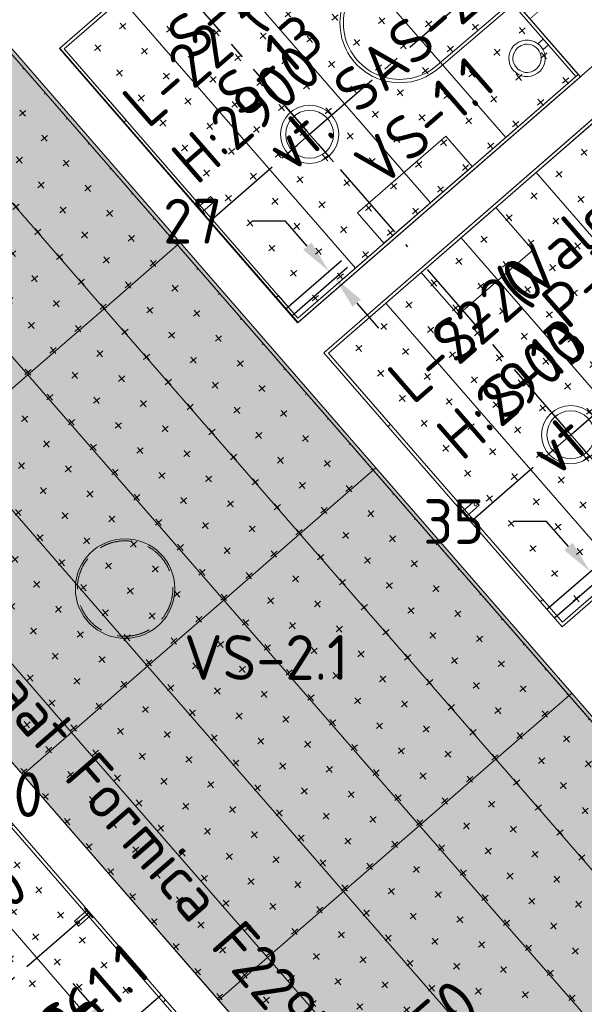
# Model space of a CAD drawing. Header units: millimetres. Extents: x -3074 to 179405, y -22 to 114374.
# Tile 50 of 184: x 137662 to 139364, y 68493 to 71462. Entities that reach past the tile are written whole.
import ezdxf

# ---------------------------------------------------------------- set-up
doc = ezdxf.new("R2010")
doc.units = ezdxf.units.MM
for name, pattern in [('Center', [400, 250, -50, 50, -50]), ('Dash 01', [1, 0.5, -0.5]), ('Hidden 100.00_ 50.00', [150, 100, -50])]:
    doc.linetypes.add(name, pattern=pattern)
doc.layers.get('0').update_dxf_attribs({"true_color": 0x000000})
for name, color, linetype, lineweight, true_color in [('_SA-LAGI', 7, 'Continuous', 9, 0x5b5b5b), ('_SA-LAGI_hatch', 7, 'Continuous', 5, 0x787878), ('_SA-PORAND', 7, 'Continuous', 9, 0x5b5b5b), ('_SA-PORAND_hatch', 254, 'Continuous', 9, 0xbebebe), ('_SA-PORAND_tekst', 7, 'Continuous', 9, 0x5b5b5b), ('_SA-SANTEHN', 7, 'Continuous', 13, 0x4c5f99), ('_SA-UKSED_tekst', 7, 'Continuous', 15, 0x000000), ('_SA-VALGUSTUS', 20, 'Continuous', 13, 0xff3f00)]:
    doc.layers.add(name, color=color, linetype=linetype, lineweight=lineweight, true_color=true_color)
for name, color, linetype, true_color in [('_SA-LAGI_tekst', 7, 'Continuous', 0x7f4f3f), ('_SA-MÄRKUSED', 1, 'Continuous', 0xff0000), ('_SA-SEIN_tekst', 250, 'Continuous', 0x333333), ('_SA-VALGUSTUS_abi', 7, 'Center', 0xff9f7f)]:
    doc.layers.add(name, color=color, linetype=linetype, true_color=true_color)
doc.styles.add('DIN Pro Light-Light', font='txt')
doc.styles.add('DIN Pro Medium-Medium', font='txt')
doc.dimstyles.new('INP_100_DIM', dxfattribs={"dimtxt": 135, "dimasz": 100, "dimexe": 50, "dimexo": 0.5, "dimgap": 20, "dimtad": 0, "dimtih": 1, "dimtoh": 1, "dimdec": 0, "dimzin": 1, "dimdsep": 46, "dimtxsty": 'DIN Pro Light-Light', "dimcen": 2.5, "dimadec": 1, "dimazin": 1, "dimtfac": 1, "dimtdec": 4, "dimtix": 1, "dimtofl": 0, "dimtmove": 1, "dimatfit": 3, "dimfxl": 1, "dimtolj": 1, "dimtzin": 1, "dimarcsym": 0})
pattern_1 = [(41, (-9.43, -8.2), (-65.6059, 75.47096), [25, -75]), (131, (8.2, -9.43), (-75.47096, -65.6059), [25, -75])]
pattern_2 = [(41, (-9.43, -8.2), (-65.6059, 75.47096), [25, -75]), (131, (8.2, -9.43), (-75.47096, -65.6059), [25, -75])]

# ---------------------------------------------------------------- blocks, each defined once
blk = doc.blocks.new('Wchari_4.3')
at = {"layer": '_SA-SANTEHN', "color": 0, "lineweight": -2}
blk.add_lwpolyline([(11.8, -21.3), (11.8, 0), (-11.8, 0), (-11.8, -21.3)], dxfattribs=at)
blk.add_lwpolyline([(-42.6, -75, -2.414214), (0.1, -117.6, -0.414214)], format="xyb", close=True, dxfattribs=at)
for start, end in [(102.4386, 77.6827), (77.6827, 102.4386)]:
    blk.add_arc((0.1, -75), 54.9, start, end, dxfattribs=at)
blk = doc.blocks.new('Wcpaber')
at = {"layer": '_SA-SANTEHN', "color": 0, "lineweight": -2}
blk.add_lwpolyline([(121.5, -176.5), (121.5, 176.5), (0, 176.5), (0, -176.5)], close=True, dxfattribs=at)
blk = doc.blocks.new('Wcpott_1.1')
at = {"layer": '_SA-SANTEHN', "color": 0, "linetype": 'Dash 01', "lineweight": -2}
blk.add_lwpolyline([(-252, 200), (-252, 0), (248, 0), (248, 200)], close=True, dxfattribs=at)
at = {"layer": '_SA-SANTEHN', "color": 0, "lineweight": -2}
for points in [[(-175.5, 0, 0.419113), (-182.5, -7.1), (-180, -305, 1.000008), (180, -305), (182.5, -7, 0.413735), (175.5, 0)], [(-172.5, -54.7), (-170, -304.7, 1.000251), (170, -304.7), (172.5, -54.7)]]:
    blk.add_lwpolyline(points, format="xyb", close=True, dxfattribs=at)
at = {"layer": '_SA-SANTEHN', "color": 0, "linetype": 'ByBlock', "lineweight": -2}
blk.add_lwpolyline([(-56.3, -10.6, -0.404963), (-59.3, -7.7), (-59.4, 0), (56.6, 0), (56.5, -7.5), (56.5, -7.7, -0.404962), (53.5, -10.6, -0.007219)], format="xyb", close=True, dxfattribs=at)
blk = doc.blocks.new('Wcprügikast_4.1')
at = {"layer": '_SA-SANTEHN', "color": 0, "lineweight": -2}
blk.add_lwpolyline([(-170, 149), (-170, -149), (0, -149), (0, 149)], close=True, dxfattribs=at)
blk = doc.blocks.new('Põrandaküttekollektor')
at = {"layer": '_SA-SANTEHN', "lineweight": 0}
h = blk.add_hatch(dxfattribs=at)
h.set_pattern_fill('Hatch1', color=256, scale=120, style=0, pattern_type=2)
h.set_pattern_definition([(4e-15, (1e-11, 0), (-1e-15, 15), [])])
h.paths.add_polyline_path([(291.1, -525.4), (385.4, -443.4), (-385.4, 443.4), (-479.8, 361.4)], flags=0)
blk.add_lwpolyline([(291.1, -525.4), (385.4, -443.4), (-385.4, 443.4), (-479.8, 361.4)], close=True, dxfattribs=at)
at = {"layer": '_SA-SANTEHN', "insert": (412.3, -474.7), "char_height": 135, "width": 2909.508, "attachment_point": 1, "rotation": 131, "style": 'DIN Pro Medium-Medium'}
blk.add_mtext('P.küt. kollektor', dxfattribs=at)
blk = doc.blocks.new('VS-1.1')
at = {"color": 0, "linetype": 'ByBlock', "lineweight": -2}
for p, q in [((0, -220.5), (0, 220.5)), ((-220.5, 0), (220.5, 0))]:
    blk.add_line(p, q, dxfattribs=at)
for radius in [176, 144]:
    blk.add_circle((0, 0), radius, dxfattribs=at)
at = {"color": 0, "linetype": 'ByBlock', "lineweight": -2, "insert": (100, -262), "char_height": 270, "width": 2611.475, "attachment_point": 1, "style": 'DIN Pro Medium-Medium'}
blk.add_mtext('VS-1.1', dxfattribs=at)
blk = doc.blocks.new('VS-2.1')
at = {"color": 0}
blk.add_circle((0, -150), 150, dxfattribs=at)
at = {"color": 0, "linetype": 'Hidden 100.00_ 50.00', "lineweight": -2}
blk.add_circle((0, -150), 143.9, dxfattribs=at)
at = {"color": 0, "lineweight": -2, "insert": (177.8, -290.3), "char_height": 135, "width": 1305.738, "attachment_point": 1, "style": 'DIN Pro Medium-Medium'}
blk.add_mtext('VS-2.1', dxfattribs=at)
blk = doc.blocks.new('*D627')
at = {"layer": '_SA-MÄRKUSED', "color": 0, "lineweight": -2}
for p, q in [((137889.4, 68480.3), (137823.8, 68555.8)), ((138088.7, 68521.1), (137917.2, 68372.1)), ((138187.1, 68407.9), (138015.7, 68258.9)), ((138119, 68216.2), (138184.6, 68140.7)), ((138184.6, 68140.7), (138284.6, 68140.7))]:
    blk.add_line(p, q, dxfattribs=at)
at = {"layer": '_SA-MÄRKUSED', "color": 0}
for points in [[(137876.8, 68469.4), (137902, 68491.3), (137955, 68404.9)], [(138131.6, 68227.1), (138106.4, 68205.3), (138053.4, 68291.7)]]:
    blk.add_solid(points, dxfattribs=at)
at = {"layer": 'Defpoints', "color": 0}
for p in [(138089.1, 68521.4), (138187.5, 68408.2), (138053.4, 68291.7)]:
    blk.add_point(p, dxfattribs=at)
at = {"layer": '_SA-MÄRKUSED', "color": 0, "insert": (138464.7, 68140.7), "char_height": 135, "attachment_point": 5, "style": 'DIN Pro Light-Light'}
blk.add_mtext('\\A1;150', dxfattribs=at)
blk = doc.blocks.new('*D628')
at = {"layer": '_SA-MÄRKUSED', "color": 0, "lineweight": -2}
for p, q in [((137033.2, 69465.2), (136967.6, 69540.7)), ((137232.5, 69506), (137061.1, 69357)), ((137330.9, 69392.8), (137159.5, 69243.8)), ((137262.8, 69201.1), (137328.4, 69125.6)), ((137328.4, 69125.6), (137428.4, 69125.6))]:
    blk.add_line(p, q, dxfattribs=at)
at = {"layer": '_SA-MÄRKUSED', "color": 0}
for points in [[(137020.6, 69454.3), (137045.8, 69476.2), (137098.8, 69389.8)], [(137275.4, 69212), (137250.3, 69190.1), (137197.2, 69276.6)]]:
    blk.add_solid(points, dxfattribs=at)
at = {"layer": 'Defpoints', "color": 0}
for p in [(137232.9, 69506.3), (137331.3, 69393.1), (137197.2, 69276.6)]:
    blk.add_point(p, dxfattribs=at)
at = {"layer": '_SA-MÄRKUSED', "color": 0, "insert": (137608.5, 69125.6), "char_height": 135, "attachment_point": 5, "style": 'DIN Pro Light-Light'}
blk.add_mtext('\\A1;150', dxfattribs=at)
blk = doc.blocks.new('*D630')
at = {"layer": '_SA-MÄRKUSED', "color": 0, "lineweight": -2}
for p, q in [((139251, 69948.8), (139151, 69948.8)), ((139316.6, 69873.4), (139251, 69948.8)), ((139251.7, 69684.5), (139419.9, 69830.7)), ((139274.7, 69658.1), (139442.9, 69804.3)), ((139470.7, 69696), (139536.3, 69620.5))]:
    blk.add_line(p, q, dxfattribs=at)
at = {"layer": '_SA-MÄRKUSED', "color": 0}
for points in [[(139304, 69862.4), (139329.1, 69884.3), (139382.2, 69797.9)], [(139483.3, 69706.9), (139458.2, 69685.1), (139405.1, 69771.5)]]:
    blk.add_solid(points, dxfattribs=at)
at = {"layer": 'Defpoints', "color": 0}
for p in [(139382.2, 69797.9), (139251.3, 69684.2), (139274.3, 69657.7)]:
    blk.add_point(p, dxfattribs=at)
at = {"layer": '_SA-MÄRKUSED', "color": 0, "insert": (138970.9, 69948.8), "char_height": 135, "attachment_point": 5, "style": 'DIN Pro Light-Light'}
blk.add_mtext('\\A1;35', dxfattribs=at)
blk = doc.blocks.new('*D631')
at = {"layer": '_SA-MÄRKUSED', "color": 0, "lineweight": -2}
for p, q in [((138463.7, 70854.5), (138363.7, 70854.5)), ((138529.3, 70779), (138463.7, 70854.5)), ((138464.4, 70590.1), (138632.6, 70736.3)), ((138482.5, 70569.4), (138650.7, 70715.6)), ((138678.6, 70607.3), (138744.2, 70531.8))]:
    blk.add_line(p, q, dxfattribs=at)
at = {"layer": '_SA-MÄRKUSED', "color": 0}
for points in [[(138516.7, 70768.1), (138541.9, 70789.9), (138594.9, 70703.5)], [(138691.1, 70618.2), (138666, 70596.4), (138612.9, 70682.8)]]:
    blk.add_solid(points, dxfattribs=at)
at = {"layer": 'Defpoints', "color": 0}
for p in [(138594.9, 70703.5), (138464.1, 70589.8), (138482.1, 70569)]:
    blk.add_point(p, dxfattribs=at)
at = {"layer": '_SA-MÄRKUSED', "color": 0, "insert": (138183.6, 70854.5), "char_height": 135, "attachment_point": 5, "style": 'DIN Pro Light-Light'}
blk.add_mtext('\\A1;27', dxfattribs=at)

msp = doc.modelspace()

# ---------------------------------------------------------------- hatches: boundary and pattern name
at = {"layer": '_SA-LAGI_hatch'}
h = msp.add_hatch(dxfattribs=at)
h.set_pattern_fill('Plus', color=256, scale=100, angle=41, style=0, pattern_type=2)
h.set_pattern_definition(pattern_1)
h.paths.add_polyline_path([(138634.6, 72116), (139353, 71289.6), (138501.5, 70549.5), (137783.2, 71375.9)], flags=0)
h = msp.add_hatch(dxfattribs=at)
h.set_pattern_fill('Plus', color=256, scale=100, angle=41, style=0, pattern_type=2)
h.set_pattern_definition(pattern_2)
h.paths.add_polyline_path([(138613.4, 67506.7), (139450, 66544.3), (140801.9, 67717.5), (137546.9, 71462), (136490.3, 70543.5), (138907.7, 67762.6)], flags=0)
h = msp.add_hatch(dxfattribs=at)
h.set_pattern_fill('Plus', color=256, scale=100, angle=41, style=0, pattern_type=2)
h.set_pattern_definition(pattern_1)
h.paths.add_polyline_path([(138578.9, 70457.7), (139297.3, 69631.3), (140150.1, 70372.7), (139431.7, 71199.1)], flags=0)
h = msp.add_hatch(dxfattribs=at)
h.set_pattern_fill('Plus', color=256, scale=100, angle=41, style=0, pattern_type=2)
h.set_pattern_definition(pattern_2)
h.paths.add_polyline_path([(136605.7, 68292), (137276.7, 67520.2), (138445.9, 67520.2), (138738.4, 67774.4), (137564.2, 69125.2)], flags=0)
at = {"layer": '_SA-PORAND_hatch', "true_color": 0xebebeb}
for points in [[(138145.8, 70790.2), (137555.4, 71469.4), (137326, 71270), (137916.4, 70590.7)], [(137687, 70391.3), (137096.5, 71070.5), (136867.1, 70871.1), (137457.5, 70191.8)], [(138736.3, 70110.9), (138145.8, 70790.2), (137916.4, 70590.7), (138506.9, 69911.5)], [(138506.9, 69911.5), (137916.4, 70590.7), (137687, 70391.3), (138277.4, 69712)], [(138277.4, 69712), (137687, 70391.3), (137457.5, 70191.8), (138048, 69512.6)], [(138048, 69512.6), (137457.5, 70191.8), (137228.1, 69992.4), (137818.6, 69313.2)], [(139326.8, 69431.7), (138736.3, 70110.9), (138506.9, 69911.5), (139097.3, 69232.2)], [(139097.3, 69232.2), (138506.9, 69911.5), (138277.4, 69712), (138867.9, 69032.8)], [(139917.2, 68752.4), (139326.8, 69431.7), (139097.3, 69232.2), (139687.8, 68553)], [(138409, 68633.9), (137818.6, 69313.2), (137671.2, 69185), (138261.6, 68505.8)]]:
    msp.add_hatch(color=7, dxfattribs=at).paths.add_polyline_path(points, flags=0)
at = {"layer": '_SA-PORAND_hatch', "true_color": 0xfafafa}
for points in [[(137916.4, 70590.7), (137326, 71270), (137096.5, 71070.5), (137687, 70391.3)], [(137818.6, 69313.2), (137228.1, 69992.4), (137080.7, 69864.3), (137671.2, 69185)], [(138867.9, 69032.8), (138277.4, 69712), (138048, 69512.6), (138638.5, 68833.4)], [(138638.5, 68833.4), (138048, 69512.6), (137818.6, 69313.2), (138409, 68633.9)], [(139687.8, 68553), (139097.3, 69232.2), (138867.9, 69032.8), (139458.3, 68353.6)], [(139458.3, 68353.6), (138867.9, 69032.8), (138638.5, 68833.4), (139228.9, 68154.1)], [(139228.9, 68154.1), (138638.5, 68833.4), (138409, 68633.9), (138999.5, 67954.7)]]:
    msp.add_hatch(color=7, dxfattribs=at).paths.add_polyline_path(points, flags=0)
at = {"layer": '_SA-PORAND_hatch', "true_color": 0xdcdcdc}
msp.add_hatch(color=254, dxfattribs=at).paths.add_polyline_path([(138999.5, 67954.7), (138409, 68633.9), (138261.6, 68505.8), (138852.1, 67826.6)], flags=0)

# ---------------------------------------------------------------- linework, layer by layer
at = {"layer": '_SA-LAGI'}
for points in [[(138634.6, 72116), (139353, 71289.6), (138501.5, 70549.5), (137783.2, 71375.9)], [(138613.4, 67506.7), (139450, 66544.3), (140801.9, 67717.5), (137546.9, 71462), (136490.3, 70543.5), (138907.7, 67762.6)], [(138578.9, 70457.7), (139297.3, 69631.3), (140150.1, 70372.7), (139431.7, 71199.1)], [(136605.7, 68292), (137276.7, 67520.2), (138445.9, 67520.2), (138738.4, 67774.4), (137564.2, 69125.2)]]:
    msp.add_lwpolyline(points, close=True, dxfattribs=at)
at = {"layer": '_SA-PORAND'}
for points in [[(137781.8, 71374.7), (138500.2, 70548.3), (139503.9, 71420.9), (138785.5, 72247.3)], [(138145.8, 70790.2), (137555.4, 71469.4), (137326, 71270), (137916.4, 70590.7)], [(139882.1, 66641.7), (140938.7, 67560.2), (140807.5, 67711.1), (139921.8, 68730), (139515, 69197.9), (139134.5, 69635.6), (137566.6, 71439.4), (136510, 70520.9), (137323.5, 69585), (137733.5, 69113.4), (138907.7, 67762.6), (138613.4, 67506.7), (139450, 66544.3), (139744.3, 66800.2), (139750.9, 66792.6)], [(138578.9, 70457.7), (139297.3, 69631.3), (140301, 70503.9), (139582.6, 71330.3)], [(137916.4, 70590.7), (137326, 71270), (137096.5, 71070.5), (137687, 70391.3)], [(137687, 70391.3), (137096.5, 71070.5), (136867.1, 70871.1), (137457.5, 70191.8)], [(138736.3, 70110.9), (138145.8, 70790.2), (137916.4, 70590.7), (138506.9, 69911.5)], [(138506.9, 69911.5), (137916.4, 70590.7), (137687, 70391.3), (138277.4, 69712)], [(138277.4, 69712), (137687, 70391.3), (137457.5, 70191.8), (138048, 69512.6)], [(138048, 69512.6), (137457.5, 70191.8), (137228.1, 69992.4), (137818.6, 69313.2)], [(139326.8, 69431.7), (138736.3, 70110.9), (138506.9, 69911.5), (139097.3, 69232.2)], [(137818.6, 69313.2), (137228.1, 69992.4), (137080.7, 69864.3), (137671.2, 69185)], [(139097.3, 69232.2), (138506.9, 69911.5), (138277.4, 69712), (138867.9, 69032.8)], [(138867.9, 69032.8), (138277.4, 69712), (138048, 69512.6), (138638.5, 68833.4)], [(138638.5, 68833.4), (138048, 69512.6), (137818.6, 69313.2), (138409, 68633.9)], [(139917.2, 68752.4), (139326.8, 69431.7), (139097.3, 69232.2), (139687.8, 68553)], [(138409, 68633.9), (137818.6, 69313.2), (137671.2, 69185), (138261.6, 68505.8)], [(139687.8, 68553), (139097.3, 69232.2), (138867.9, 69032.8), (139458.3, 68353.6)], [(136454.8, 68160.8), (137011.7, 67520.2), (138445.9, 67520.2), (138738.4, 67774.4), (137564.2, 69125.2)], [(139458.3, 68353.6), (138867.9, 69032.8), (138638.5, 68833.4), (139228.9, 68154.1)], [(139228.9, 68154.1), (138638.5, 68833.4), (138409, 68633.9), (138999.5, 67954.7)], [(138999.5, 67954.7), (138409, 68633.9), (138261.6, 68505.8), (138852.1, 67826.6)]]:
    msp.add_lwpolyline(points, close=True, dxfattribs=at)
at = {"layer": '_SA-PORAND_hatch'}
msp.add_line((138573.4, 67644.2), (137412.3, 68979.9), dxfattribs=at)
for points in [[(138422.3, 71918.2), (139127.5, 71106.9), (139346.4, 71297.2), (138641.2, 72108.5)], [(138195.9, 71721.4), (138901.1, 70910.1), (139127.5, 71106.9), (138422.3, 71918.2)], [(137969.5, 71524.6), (138674.7, 70713.3), (138901.1, 70910.1), (138195.9, 71721.4)], [(137795.9, 71373.7), (138501.1, 70562.4), (138674.7, 70713.3), (137969.5, 71524.6)], [(139219.4, 71001.3), (139924.7, 70190), (140143.5, 70380.2), (139438.3, 71191.5)], [(138993, 70804.5), (139698.2, 69993.1), (139924.7, 70190), (139219.4, 71001.3)], [(138766.6, 70607.6), (139471.8, 69796.3), (139698.2, 69993.1), (138993, 70804.5)], [(138593, 70456.7), (139298.3, 69645.4), (139471.8, 69796.3), (138766.6, 70607.6)], [(137268, 67530.2), (138442.2, 67530.2), (138724.3, 67775.4), (137563.2, 69111.1), (136612.3, 68284.4)]]:
    msp.add_lwpolyline(points, close=True, dxfattribs=at)
at = {"layer": '_SA-SANTEHN'}
msp.add_line((139353, 71289.6), (138634.6, 72116), dxfattribs=at)
for points in [[(138434.5, 70623.8), (138442.1, 70630.3), (138501.1, 70562.4), (139338.9, 71290.6), (138633.6, 72101.9), (137795.9, 71373.7), (137982.9, 71158.6), (137975.3, 71152.1)], [(139231.7, 69706.8), (139239.2, 69713.4), (139298.3, 69645.4), (140136, 70373.7), (139430.7, 71185), (138593, 70456.7), (138780, 70241.6), (138772.4, 70235.1)], [(138102.2, 68506.3), (138094.6, 68499.8), (138724.3, 67775.4), (138442.2, 67530.2), (137268, 67530.2), (136612.3, 68284.4), (137563.2, 69111.1), (137635.4, 69028.1), (137643, 69034.6)]]:
    msp.add_lwpolyline(points, dxfattribs=at)
for points in [[(138201.7, 70897.7), (138237.9, 70929.2), (138250.4, 70914.9), (138214.2, 70883.4)], [(138195.5, 70904.9), (138192.5, 70902.3), (138217.4, 70873.6), (138220.4, 70876.2)], [(138998.8, 69980.7), (139035.1, 70012.2), (139047.5, 69997.9), (139011.3, 69966.4)], [(138992.6, 69987.9), (138989.6, 69985.3), (139014.5, 69956.6), (139017.5, 69959.2)], [(137875.8, 68760.7), (137839.6, 68729.2), (137827.1, 68743.5), (137863.3, 68775)], [(137882, 68753.5), (137885, 68756.1), (137860.1, 68784.8), (137857.1, 68782.2)]]:
    msp.add_lwpolyline(points, close=True, dxfattribs=at)
for centre in [(138239.6, 70918.1), (139036.8, 70001.1), (137837.8, 68740.3)]:
    msp.add_circle(centre, 4.5, dxfattribs=at)
at = {"layer": '_SA-VALGUSTUS_abi'}
for p, q in [((138234.5, 70854), (139238.2, 71726.5)), ((138103.3, 71614.5), (138831.6, 70776.8)), ((139021.7, 69948.3), (140025.5, 70820.9)), ((138890.6, 70708.8), (139618.8, 69871.1)), ((137872.6, 68770.5), (136868.8, 67897.9))]:
    msp.add_line(p, q, dxfattribs=at)

# ---------------------------------------------------------------- block references
at = {"layer": '_SA-SANTEHN'}
msp.add_blockref('Põrandaküttekollektor', (139592.4, 71844.9), dxfattribs=at)
at = {"layer": '_SA-SANTEHN', "rotation": 311.0000000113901}
for name, p in [('Wcpott_1.1', (139038.1, 71651.9)), ('Wchari_4.3', (139248.3, 71394.8)), ('Wcpott_1.1', (139835.2, 70734.9))]:
    msp.add_blockref(name, p, dxfattribs=at)
at = {"layer": '_SA-SANTEHN', "xscale": -1, "rotation": 311.0000000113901}
for name, p in [('Wcpaber', (138893.6, 70903.6)), ('Wcprügikast_4.1', (138985.4, 70797.9))]:
    msp.add_blockref(name, p, dxfattribs=at)
at = {"layer": '_SA-VALGUSTUS', "xscale": 0.5000000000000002, "yscale": 0.5000000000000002, "zscale": 0.5, "rotation": 41.00000027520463}
for p in [(138536.3, 71116.4), (139323.6, 70210.7), (136625.9, 69442.4), (137495.2, 68442.4)]:
    msp.add_blockref('VS-1.1', p, dxfattribs=at)
at = {"layer": '_SA-VALGUSTUS'}
msp.add_blockref('VS-2.1', (137980, 69896.8), dxfattribs=at)

# ---------------------------------------------------------------- texts
at = {"layer": '_SA-LAGI_tekst', "char_height": 135, "width": 2289.836, "attachment_point": 1, "rotation": 41, "style": 'DIN Pro Medium-Medium'}
for insert in [(137959.9, 71231.7), (138759.3, 70399)]:
    msp.add_mtext('{\\fDIN Pro;L-22 (Valge)}\\P{\\fDIN Pro;H:2900}\\P', dxfattribs=dict(at, insert=insert))
at = {"layer": '_SA-PORAND_tekst', "char_height": 135, "width": 1047.541, "attachment_point": 1, "rotation": 41, "style": 'DIN Pro Medium-Medium'}
for insert in [(139224, 70625.2), (137326.2, 68686), (138685.1, 68331.3)]:
    msp.add_mtext('P-50', dxfattribs=dict(at, insert=insert))
at = {"layer": '_SA-SEIN_tekst', "char_height": 135, "attachment_point": 1, "rotation": 41, "style": 'DIN Pro Medium-Medium'}
for s, insert, width in [('{\\fDIN Pro;S-20}\\P{\\fDIN Pro;S-13}\\P{\\fDIN Pro;vt. SAS-220}\\P', (138093.7, 71434.3), 2195.41), ('{\\fDIN Pro;S-20}\\P{\\fDIN Pro;S-13}\\P{\\fDIN Pro;vt. SAS-221}\\P', (138890.8, 70517.4), 2151.148), ('{\\fDIN Pro;S-20}\\P{\\fDIN Pro;S-13}\\P{\\fDIN Pro;vt. SAS-226}\\P', (136836.8, 68281.3), 2198.361)]:
    msp.add_mtext(s, dxfattribs=dict(at, insert=insert, width=width))
at = {"layer": '_SA-UKSED_tekst', "insert": (137010.6, 70280.3), "char_height": 135, "width": 6552.295, "attachment_point": 1, "rotation": 311, "style": 'DIN Pro Medium-Medium'}
msp.add_mtext('SU-10: Laminaat Formica F2297 MAT', dxfattribs=at)

# ---------------------------------------------------------------- dimensions: what is measured, and where the dimension line sits
at = {"layer": '_SA-MÄRKUSED'}
for base, p1, p2, angle, picture, middle in [((138594.9045, 70703.534), (138482.1124, 70569.0474), (138464.0708, 70589.8019), 131, '*D631', (138183.6211, 70854.4759)), ((139382.2, 69797.9), (139274.3, 69657.7), (139251.3, 69684.2), 131, '*D630', (138970.9, 69948.8)), ((137197.2, 69276.6), (137232.9, 69506.3), (137331.3, 69393.1), 311, '*D628', (137608.5, 69125.6)), ((138053.4, 68291.7), (138089.1, 68521.4), (138187.5, 68408.2), 311, '*D627', (138464.7, 68140.7))]:
    dim = msp.add_linear_dim(base=base, p1=p1, p2=p2, angle=angle, dimstyle='INP_100_DIM', override={"dimtxt": 135, "dimasz": 100, "dimexe": 50, "dimexo": 0.5, "dimgap": 20, "dimdec": 0, "dimzin": 1, "dimtxsty": 'DIN Pro Light-Light', "dimsah": 0, "dimcen": 2.5, "dimadec": 1, "dimazin": 1, "dimtix": 0, "dimtmove": 0, "dimtzin": 1}, dxfattribs=at)
    dim.commit()
    dim.dimension.update_dxf_attribs({"geometry": picture, "text_midpoint": middle})

doc.saveas('drawing.dxf')
